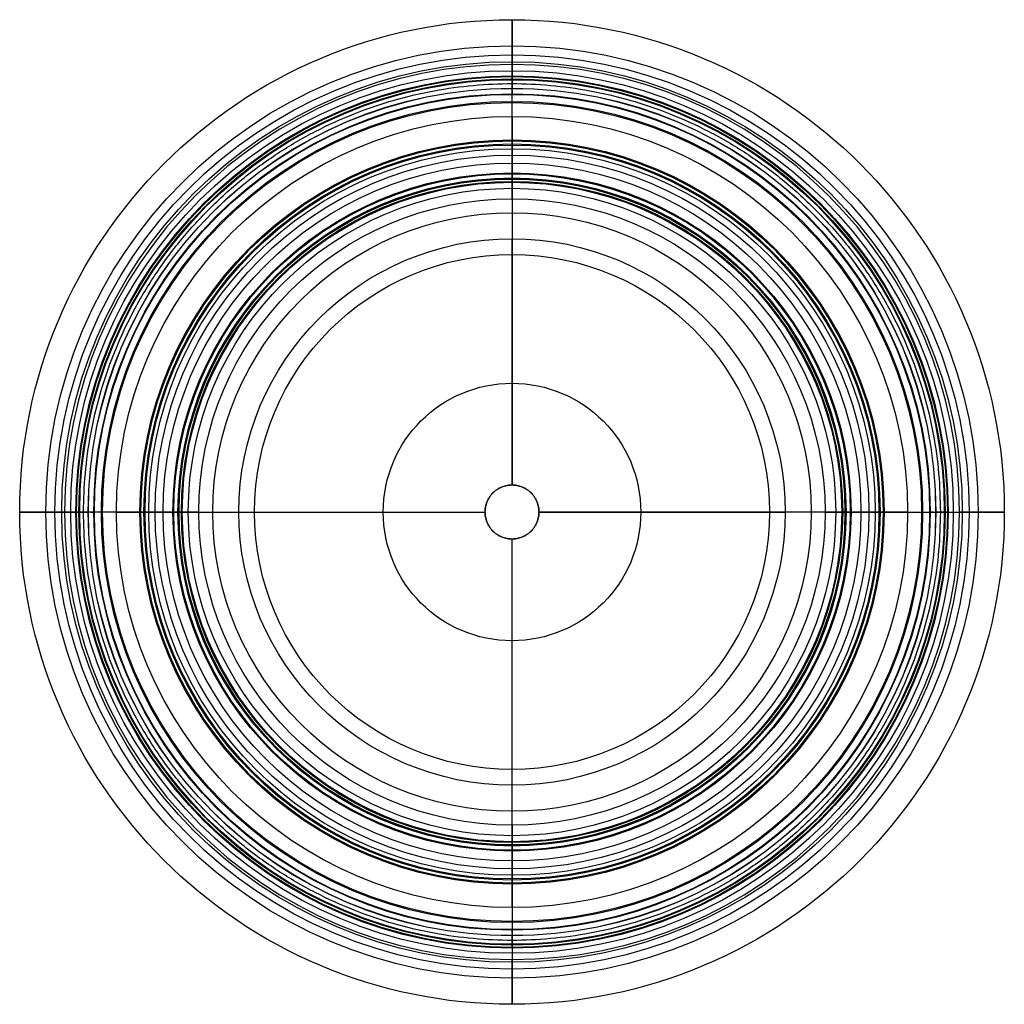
# Model space of a CAD drawing. Header units: millimetres. Extents: x 1305 to 1905, y -300 to 300.
import ezdxf

# ---------------------------------------------------------------- set-up
doc = ezdxf.new("R2010")
doc.units = ezdxf.units.MM
doc.layers.add('Default', color=7, linetype='Continuous')

msp = doc.modelspace()

# ---------------------------------------------------------------- linework, layer by layer
at = {"layer": 'Default'}
for p, q in [((1605.18, 272.56, 489.44), (1605.18, 265.13, 489.44)), ((1605.18, 16.45, 0), (1605.18, 166.39, 0)), ((1332.61, 0, 489.44), (1340.04, 0, 489.44)), ((1870.31, 0, 489.44), (1877.74, 0, 489.44)), ((1438.78, 0, 0), (1588.73, 0, 0)), ((1621.63, 0, 0), (1771.57, 0, 0)), ((1605.18, -166.39, 0), (1605.18, -16.45, 0)), ((1605.18, -265.13, 489.44), (1605.18, -272.56, 489.44))]:
    msp.add_line(p, q, dxfattribs=at)
for centre, radius in [((1605.18, 0, 457.29), 299.81), ((1605.18, 0, 428.17), 283.91), ((1605.18, 0, 427.31), 278.42), ((1605.18, 0, 430.96), 274.23), ((1605.18, 0, 440.88), 268.74), ((1605.18, 0, 441.13), 265.63), ((1605.18, 0, 393.47), 265.38), ((1605.18, 0, 489.44), 265.13), ((1605.18, 0, 438.69), 263.71), ((1605.18, 0, 398.9), 263.26), ((1605.18, 0, 409.78), 258.06), ((1605.18, 0, 381.1), 257.99), ((1605.18, 0, 376.15), 254.66), ((1605.18, 0, 364.48), 254.31), ((1605.18, 0, 357.98), 250.07), ((1605.18, 0, 483.77), 249.4), ((1605.18, 0, 469.38), 240.89), ((1605.18, 0, 167.65), 226.63), ((1605.18, 0, 192.11), 225.96), ((1605.18, 0, 201.69), 224.14), ((1605.18, 0, 203.48), 223.47), ((1605.18, 0, 182.55), 221.24), ((1605.18, 0, 154.51), 217.29), ((1605.18, 0, 148.71), 212.44), ((1605.18, 0, 68.97), 206.49), ((1605.18, 0, 82.19), 205.92), ((1605.18, 0, 88.37), 203.41), ((1605.18, 0, 89.93), 202.83), ((1605.18, 0, 75.85), 202.7), ((1605.18, 0, 62.44), 201.37), ((1605.18, 0, 259.08), 200.79), ((1605.18, 0, 57.39), 197.15), ((1605.18, 0, 20.43), 190.7), ((1605.18, 0, 5.79), 182.27), ((1605.18, 0, 0), 166.39), ((1605.18, 0, 28.72), 156.85), ((1605.18, 0, 28.72), 78.43)]:
    msp.add_circle(centre, radius, dxfattribs=at)
at = {"layer": 'Default', "extrusion": (0, 0, -1)}
msp.add_circle((-1605.18, 0, -489.44), 272.56, dxfattribs=at)
at = {"layer": 'Default'}
for points, weights, degree, knots in [([(1605.18, 283.91, 428.17), (1605.18, 293.89, 433.98), (1605.18, 299.91, 445), (1605.18, 299.81, 457.29), (1605.18, 299.68, 473.9), (1605.18, 288.93, 486.58), (1605.18, 272.56, 489.44)], [1, 0.880886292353, 0.880886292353, 1, 0.845359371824, 0.845359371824, 1], 3, [779.406375, 779.406375, 779.406375, 779.406375, 822.234318, 822.234318, 822.234318, 877.836147, 877.836147, 877.836147, 877.836147]), ([(1605.18, 274.23, 430.96), (1605.18, 275.03, 429.15), (1605.18, 276.52, 427.86), (1605.18, 278.42, 427.31), (1605.18, 280.31, 426.76), (1605.18, 282.27, 427.07), (1605.18, 283.91, 428.17)], [1, 0.937663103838, 0.937663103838, 1, 0.937663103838, 0.937663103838, 1], 3, [765.457897, 765.457897, 765.457897, 765.457897, 772.432136, 772.432136, 772.432136, 779.406375, 779.406375, 779.406375, 779.406375]), ([(1605.18, 263.71, 438.69), (1605.18, 263.91, 439.8), (1605.18, 264.6, 440.68), (1605.18, 265.63, 441.13), (1605.18, 266.67, 441.59), (1605.18, 267.79, 441.49), (1605.18, 268.74, 440.88), (1605.18, 271.94, 438.82), (1605.18, 273.77, 435.51), (1605.18, 274.23, 430.96)], [1, 0.92067095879, 0.92067095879, 1, 0.92067095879, 0.92067095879, 1, 1, 1, 1], 3, [738.894017, 738.894017, 738.894017, 738.894017, 742.836505, 742.836505, 742.836505, 746.778994, 746.778994, 746.778994, 765.457897, 765.457897, 765.457897, 765.457897]), ([(1605.18, 190.7, 20.43), (1605.18, 192.85, 32.75), (1605.18, 195, 45.07), (1605.18, 197.15, 57.39), (1605.18, 197.57, 59.76), (1605.18, 199.11, 61.61), (1605.18, 201.37, 62.44), (1605.18, 204.68, 63.65), (1605.18, 209.2, 69.78), (1605.18, 199.71, 75.48), (1605.18, 207.4, 81.28), (1605.18, 205.61, 86.57), (1605.18, 203.41, 88.37), (1605.18, 202.94, 88.76), (1605.18, 202.73, 89.33), (1605.18, 202.83, 89.93), (1605.18, 206.04, 109.52), (1605.18, 209.24, 129.12), (1605.18, 212.44, 148.71), (1605.18, 212.92, 151.43), (1605.18, 214.69, 153.56), (1605.18, 217.29, 154.51), (1605.18, 221.09, 155.9), (1605.18, 231.98, 169.13), (1605.18, 216.77, 183.22), (1605.18, 227.55, 189.98), (1605.18, 226.67, 199.63), (1605.18, 224.14, 201.69), (1605.18, 223.59, 202.14), (1605.18, 223.35, 202.79), (1605.18, 223.47, 203.48), (1605.18, 232.34, 254.98), (1605.18, 241.2, 306.48), (1605.18, 250.07, 357.98), (1605.18, 250.55, 360.74), (1605.18, 252.11, 363.07), (1605.18, 254.31, 364.48), (1605.18, 255.44, 365.21), (1605.18, 259.15, 369.85), (1605.18, 254.66, 376.15), (1605.18, 253.33, 378), (1605.18, 255.06, 380.45), (1605.18, 257.99, 381.1), (1605.18, 262.3, 382.05), (1605.18, 267.83, 393.09), (1605.18, 263.51, 398.68), (1605.18, 263.26, 398.9), (1605.18, 258.61, 403), (1605.18, 257.45, 406.31), (1605.18, 258.06, 409.78)], [1, 1, 1, 1, 0.910757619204, 0.910757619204, 1, 1, 1, 1, 1, 1, 1, 0.908815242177, 0.908815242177, 1, 1, 1, 1, 0.910757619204, 0.910757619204, 1, 1, 1, 1, 1, 1, 1, 0.908815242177, 0.908815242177, 1, 1, 1, 1, 0.943732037, 0.943732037, 0.980187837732, 1, 1, 0.950054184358, 0.936300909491, 0.936300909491, 0.961073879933, 1, 1, 1, 0.995263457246, 0.914929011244, 0.914929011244, 1], 3, [258.845297, 258.845297, 258.845297, 258.845297, 304.451972, 304.451972, 304.451972, 312.825999, 312.825999, 312.825999, 322.927553, 334.122469, 343.892402, 351.778265, 351.778265, 351.778265, 353.894972, 353.894972, 353.894972, 434.694021, 434.694021, 434.694021, 443.068048, 443.068048, 443.068048, 453.169603, 464.364518, 474.134452, 482.020314, 482.020314, 482.020314, 484.137022, 484.137022, 484.137022, 689.446549, 689.446549, 689.446549, 691.584053, 691.584053, 691.584053, 692.745695, 692.745695, 692.745695, 693.065569, 693.065569, 693.065569, 693.568192, 693.891658, 693.891658, 693.891658, 699.377835, 699.377835, 699.377835, 699.377835]), ([(1866.06, 0, 424.23), (1866.06, 260.88, 424.23), (1605.18, 260.88, 424.23), (1344.29, 260.88, 424.23), (1344.29, 0, 424.23), (1344.29, -260.88, 424.23), (1605.18, -260.88, 424.23), (1866.06, -260.88, 424.23), (1866.06, 0, 424.23)], [1, 0.707106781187, 1, 0.707106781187, 1, 0.707106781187, 1, 0.707106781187, 1], 2, [0, 0, 0, 572.167519, 572.167519, 1144.335039, 1144.335039, 1716.502558, 1716.502558, 2288.670077, 2288.670077, 2288.670077]), ([(1621.63, 0, 0), (1621.63, -16.45, 0), (1605.18, -16.45, 0), (1588.73, -16.45, 0), (1588.73, 0, 0), (1588.73, 16.45, 0), (1605.18, 16.45, 0), (1621.63, 16.45, 0), (1621.63, 0, 0)], [1, 0.707106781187, 1, 0.707106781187, 1, 0.707106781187, 1, 0.707106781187, 1], 2, [0, 0, 0, 31.415927, 31.415927, 62.831853, 62.831853, 94.24778, 94.24778, 125.663706, 125.663706, 125.663706]), ([(1588.73, 0, 28.72), (1588.73, 16.45, 28.72), (1605.18, 16.45, 28.72), (1621.63, 16.45, 28.72), (1621.63, 0, 28.72)], [1, 0.707106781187, 1, 0.707106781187, 1], 2, [62.831853, 62.831853, 62.831853, 94.24778, 94.24778, 125.663706, 125.663706, 125.663706]), ([(1795.88, 0, 20.43), (1798.03, 0, 32.75), (1800.18, 0, 45.07), (1802.33, 0, 57.39), (1802.75, 0, 59.76), (1804.29, 0, 61.61), (1806.55, 0, 62.44), (1809.86, 0, 63.65), (1814.37, 0, 69.78), (1804.89, 0, 75.48), (1812.58, 0, 81.28), (1810.79, 0, 86.57), (1808.59, 0, 88.37), (1808.12, 0, 88.76), (1807.91, 0, 89.33), (1808.01, 0, 89.93), (1811.21, 0, 109.52), (1814.42, 0, 129.12), (1817.62, 0, 148.71), (1818.09, 0, 151.43), (1819.87, 0, 153.56), (1822.47, 0, 154.51), (1826.27, 0, 155.9), (1837.16, 0, 169.13), (1821.95, 0, 183.22), (1832.73, 0, 189.98), (1831.84, 0, 199.63), (1829.31, 0, 201.69), (1828.77, 0, 202.14), (1828.53, 0, 202.79), (1828.65, 0, 203.48), (1837.51, 0, 254.98), (1846.38, 0, 306.48), (1855.25, 0, 357.98), (1855.73, 0, 360.74), (1857.28, 0, 363.07), (1859.49, 0, 364.48), (1860.62, 0, 365.21), (1864.33, 0, 369.85), (1859.83, 0, 376.15), (1858.51, 0, 378), (1860.24, 0, 380.45), (1863.17, 0, 381.1), (1867.48, 0, 382.05), (1873, 0, 393.09), (1868.69, 0, 398.68), (1868.44, 0, 398.9), (1863.79, 0, 403), (1862.63, 0, 406.31), (1863.23, 0, 409.78)], [1, 1, 1, 1, 0.910757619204, 0.910757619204, 1, 1, 1, 1, 1, 1, 1, 0.908815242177, 0.908815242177, 1, 1, 1, 1, 0.910757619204, 0.910757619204, 1, 1, 1, 1, 1, 1, 1, 0.908815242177, 0.908815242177, 1, 1, 1, 1, 0.943732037, 0.943732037, 0.980187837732, 1, 1, 0.950054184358, 0.936300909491, 0.936300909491, 0.961073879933, 1, 1, 1, 0.995263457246, 0.914929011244, 0.914929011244, 1], 3, [258.845297, 258.845297, 258.845297, 258.845297, 304.451972, 304.451972, 304.451972, 312.825999, 312.825999, 312.825999, 322.927553, 334.122469, 343.892402, 351.778265, 351.778265, 351.778265, 353.894972, 353.894972, 353.894972, 434.694021, 434.694021, 434.694021, 443.068048, 443.068048, 443.068048, 453.169603, 464.364518, 474.134452, 482.020314, 482.020314, 482.020314, 484.137022, 484.137022, 484.137022, 689.446549, 689.446549, 689.446549, 691.584053, 691.584053, 691.584053, 692.745695, 692.745695, 692.745695, 693.065569, 693.065569, 693.065569, 693.568192, 693.891658, 693.891658, 693.891658, 699.377835, 699.377835, 699.377835, 699.377835]), ([(1321.27, 0, 428.17), (1311.29, 0, 433.98), (1305.27, 0, 445), (1305.37, 0, 457.29), (1305.5, 0, 473.9), (1316.24, 0, 486.58), (1332.61, 0, 489.44)], [1, 0.880886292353, 0.880886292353, 1, 0.845359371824, 0.845359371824, 1], 3, [779.406375, 779.406375, 779.406375, 779.406375, 822.234318, 822.234318, 822.234318, 877.836147, 877.836147, 877.836147, 877.836147]), ([(1330.95, 0, 430.96), (1330.15, 0, 429.15), (1328.66, 0, 427.86), (1326.76, 0, 427.31), (1324.86, 0, 426.76), (1322.91, 0, 427.07), (1321.27, 0, 428.17)], [1, 0.937663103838, 0.937663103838, 1, 0.937663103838, 0.937663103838, 1], 3, [765.457897, 765.457897, 765.457897, 765.457897, 772.432136, 772.432136, 772.432136, 779.406375, 779.406375, 779.406375, 779.406375]), ([(1341.47, 0, 438.69), (1341.27, 0, 439.8), (1340.58, 0, 440.68), (1339.54, 0, 441.13), (1338.51, 0, 441.59), (1337.39, 0, 441.49), (1336.44, 0, 440.88), (1333.24, 0, 438.82), (1331.41, 0, 435.51), (1330.95, 0, 430.96)], [1, 0.92067095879, 0.92067095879, 1, 0.92067095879, 0.92067095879, 1, 1, 1, 1], 3, [738.894017, 738.894017, 738.894017, 738.894017, 742.836505, 742.836505, 742.836505, 746.778994, 746.778994, 746.778994, 765.457897, 765.457897, 765.457897, 765.457897]), ([(1414.47, 0, 20.43), (1412.32, 0, 32.75), (1410.17, 0, 45.07), (1408.02, 0, 57.39), (1407.61, 0, 59.76), (1406.06, 0, 61.61), (1403.8, 0, 62.44), (1400.49, 0, 63.65), (1395.98, 0, 69.78), (1405.46, 0, 75.48), (1397.78, 0, 81.28), (1399.56, 0, 86.57), (1401.76, 0, 88.37), (1402.23, 0, 88.76), (1402.45, 0, 89.33), (1402.34, 0, 89.93), (1399.14, 0, 109.52), (1395.94, 0, 129.12), (1392.74, 0, 148.71), (1392.26, 0, 151.43), (1390.49, 0, 153.56), (1387.89, 0, 154.51), (1384.09, 0, 155.9), (1373.2, 0, 169.13), (1388.4, 0, 183.22), (1377.63, 0, 189.98), (1378.51, 0, 199.63), (1381.04, 0, 201.69), (1381.58, 0, 202.14), (1381.83, 0, 202.79), (1381.71, 0, 203.48), (1372.84, 0, 254.98), (1363.97, 0, 306.48), (1355.11, 0, 357.98), (1354.62, 0, 360.74), (1353.07, 0, 363.07), (1350.87, 0, 364.48), (1349.74, 0, 365.21), (1346.03, 0, 369.85), (1350.52, 0, 376.15), (1351.84, 0, 378), (1350.11, 0, 380.45), (1347.18, 0, 381.1), (1342.87, 0, 382.05), (1337.35, 0, 393.09), (1341.67, 0, 398.68), (1341.92, 0, 398.9), (1346.56, 0, 403), (1347.73, 0, 406.31), (1347.12, 0, 409.78)], [1, 1, 1, 1, 0.910757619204, 0.910757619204, 1, 1, 1, 1, 1, 1, 1, 0.908815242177, 0.908815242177, 1, 1, 1, 1, 0.910757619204, 0.910757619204, 1, 1, 1, 1, 1, 1, 1, 0.908815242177, 0.908815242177, 1, 1, 1, 1, 0.943732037, 0.943732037, 0.980187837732, 1, 1, 0.950054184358, 0.936300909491, 0.936300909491, 0.961073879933, 1, 1, 1, 0.995263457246, 0.914929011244, 0.914929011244, 1], 3, [258.845297, 258.845297, 258.845297, 258.845297, 304.451972, 304.451972, 304.451972, 312.825999, 312.825999, 312.825999, 322.927553, 334.122469, 343.892402, 351.778265, 351.778265, 351.778265, 353.894972, 353.894972, 353.894972, 434.694021, 434.694021, 434.694021, 443.068048, 443.068048, 443.068048, 453.169603, 464.364518, 474.134452, 482.020314, 482.020314, 482.020314, 484.137022, 484.137022, 484.137022, 689.446549, 689.446549, 689.446549, 691.584053, 691.584053, 691.584053, 692.745695, 692.745695, 692.745695, 693.065569, 693.065569, 693.065569, 693.568192, 693.891658, 693.891658, 693.891658, 699.377835, 699.377835, 699.377835, 699.377835]), ([(1621.63, 0, 28.72), (1621.63, -16.45, 28.72), (1605.18, -16.45, 28.72), (1588.73, -16.45, 28.72), (1588.73, 0, 28.72)], [1, 0.707106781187, 1, 0.707106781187, 1], 2, [0, 0, 0, 31.415927, 31.415927, 62.831853, 62.831853, 62.831853]), ([(1868.89, 0, 438.69), (1869.08, 0, 439.8), (1869.78, 0, 440.68), (1870.81, 0, 441.13), (1871.84, 0, 441.59), (1872.97, 0, 441.49), (1873.91, 0, 440.88), (1877.11, 0, 438.82), (1878.94, 0, 435.51), (1879.4, 0, 430.96)], [1, 0.92067095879, 0.92067095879, 1, 0.92067095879, 0.92067095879, 1, 1, 1, 1], 3, [738.894017, 738.894017, 738.894017, 738.894017, 742.836505, 742.836505, 742.836505, 746.778994, 746.778994, 746.778994, 765.457897, 765.457897, 765.457897, 765.457897]), ([(1889.08, 0, 428.17), (1899.07, 0, 433.98), (1905.08, 0, 445), (1904.99, 0, 457.29), (1904.85, 0, 473.9), (1894.11, 0, 486.58), (1877.74, 0, 489.44)], [1, 0.880886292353, 0.880886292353, 1, 0.845359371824, 0.845359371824, 1], 3, [779.406375, 779.406375, 779.406375, 779.406375, 822.234318, 822.234318, 822.234318, 877.836147, 877.836147, 877.836147, 877.836147]), ([(1879.4, 0, 430.96), (1880.21, 0, 429.15), (1881.69, 0, 427.86), (1883.59, 0, 427.31), (1885.49, 0, 426.76), (1887.44, 0, 427.07), (1889.08, 0, 428.17)], [1, 0.937663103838, 0.937663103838, 1, 0.937663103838, 0.937663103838, 1], 3, [765.457897, 765.457897, 765.457897, 765.457897, 772.432136, 772.432136, 772.432136, 779.406375, 779.406375, 779.406375, 779.406375]), ([(1605.18, -190.7, 20.43), (1605.18, -192.85, 32.75), (1605.18, -195, 45.07), (1605.18, -197.15, 57.39), (1605.18, -197.57, 59.76), (1605.18, -199.11, 61.61), (1605.18, -201.37, 62.44), (1605.18, -204.68, 63.65), (1605.18, -209.2, 69.78), (1605.18, -199.71, 75.48), (1605.18, -207.4, 81.28), (1605.18, -205.61, 86.57), (1605.18, -203.41, 88.37), (1605.18, -202.94, 88.76), (1605.18, -202.73, 89.33), (1605.18, -202.83, 89.93), (1605.18, -206.04, 109.52), (1605.18, -209.24, 129.12), (1605.18, -212.44, 148.71), (1605.18, -212.92, 151.43), (1605.18, -214.69, 153.56), (1605.18, -217.29, 154.51), (1605.18, -221.09, 155.9), (1605.18, -231.98, 169.13), (1605.18, -216.77, 183.22), (1605.18, -227.55, 189.98), (1605.18, -226.67, 199.63), (1605.18, -224.14, 201.69), (1605.18, -223.59, 202.14), (1605.18, -223.35, 202.79), (1605.18, -223.47, 203.48), (1605.18, -232.34, 254.98), (1605.18, -241.2, 306.48), (1605.18, -250.07, 357.98), (1605.18, -250.55, 360.74), (1605.18, -252.11, 363.07), (1605.18, -254.31, 364.48), (1605.18, -255.44, 365.21), (1605.18, -259.15, 369.85), (1605.18, -254.66, 376.15), (1605.18, -253.33, 378), (1605.18, -255.06, 380.45), (1605.18, -257.99, 381.1), (1605.18, -262.3, 382.05), (1605.18, -267.83, 393.09), (1605.18, -263.51, 398.68), (1605.18, -263.26, 398.9), (1605.18, -258.61, 403), (1605.18, -257.45, 406.31), (1605.18, -258.06, 409.78)], [1, 1, 1, 1, 0.910757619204, 0.910757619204, 1, 1, 1, 1, 1, 1, 1, 0.908815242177, 0.908815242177, 1, 1, 1, 1, 0.910757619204, 0.910757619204, 1, 1, 1, 1, 1, 1, 1, 0.908815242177, 0.908815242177, 1, 1, 1, 1, 0.943732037, 0.943732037, 0.980187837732, 1, 1, 0.950054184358, 0.936300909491, 0.936300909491, 0.961073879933, 1, 1, 1, 0.995263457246, 0.914929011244, 0.914929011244, 1], 3, [258.845297, 258.845297, 258.845297, 258.845297, 304.451972, 304.451972, 304.451972, 312.825999, 312.825999, 312.825999, 322.927553, 334.122469, 343.892402, 351.778265, 351.778265, 351.778265, 353.894972, 353.894972, 353.894972, 434.694021, 434.694021, 434.694021, 443.068048, 443.068048, 443.068048, 453.169603, 464.364518, 474.134452, 482.020314, 482.020314, 482.020314, 484.137022, 484.137022, 484.137022, 689.446549, 689.446549, 689.446549, 691.584053, 691.584053, 691.584053, 692.745695, 692.745695, 692.745695, 693.065569, 693.065569, 693.065569, 693.568192, 693.891658, 693.891658, 693.891658, 699.377835, 699.377835, 699.377835, 699.377835]), ([(1605.18, -263.71, 438.69), (1605.18, -263.91, 439.8), (1605.18, -264.6, 440.68), (1605.18, -265.63, 441.13), (1605.18, -266.67, 441.59), (1605.18, -267.79, 441.49), (1605.18, -268.74, 440.88), (1605.18, -271.94, 438.82), (1605.18, -273.77, 435.51), (1605.18, -274.23, 430.96)], [1, 0.92067095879, 0.92067095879, 1, 0.92067095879, 0.92067095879, 1, 1, 1, 1], 3, [738.894017, 738.894017, 738.894017, 738.894017, 742.836505, 742.836505, 742.836505, 746.778994, 746.778994, 746.778994, 765.457897, 765.457897, 765.457897, 765.457897]), ([(1605.18, -283.91, 428.17), (1605.18, -293.89, 433.98), (1605.18, -299.91, 445), (1605.18, -299.81, 457.29), (1605.18, -299.68, 473.9), (1605.18, -288.93, 486.58), (1605.18, -272.56, 489.44)], [1, 0.880886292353, 0.880886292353, 1, 0.845359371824, 0.845359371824, 1], 3, [779.406375, 779.406375, 779.406375, 779.406375, 822.234318, 822.234318, 822.234318, 877.836147, 877.836147, 877.836147, 877.836147]), ([(1605.18, -274.23, 430.96), (1605.18, -275.03, 429.15), (1605.18, -276.52, 427.86), (1605.18, -278.42, 427.31), (1605.18, -280.31, 426.76), (1605.18, -282.27, 427.07), (1605.18, -283.91, 428.17)], [1, 0.937663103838, 0.937663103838, 1, 0.937663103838, 0.937663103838, 1], 3, [765.457897, 765.457897, 765.457897, 765.457897, 772.432136, 772.432136, 772.432136, 779.406375, 779.406375, 779.406375, 779.406375])]:
    msp.add_rational_spline(points, weights, degree=degree, knots=knots, dxfattribs=at)
for points, weights in [([(1605.18, 240.89, 469.38), (1605.18, 244.72, 489.44), (1605.18, 265.13, 489.44)], [1, 0.770499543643, 1]), ([(1605.18, 190.7, 20.43), (1605.18, 187.14, 0), (1605.18, 166.39, 0)], [1, 0.765486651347, 1]), ([(1364.28, 0, 469.38), (1360.46, 0, 489.44), (1340.04, 0, 489.44)], [1, 0.770499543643, 1]), ([(1414.47, 0, 20.43), (1418.04, 0, 0), (1438.78, 0, 0)], [1, 0.765486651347, 1]), ([(1795.88, 0, 20.43), (1792.31, 0, 0), (1771.57, 0, 0)], [1, 0.765486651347, 1]), ([(1846.07, 0, 469.38), (1849.9, 0, 489.44), (1870.31, 0, 489.44)], [1, 0.770499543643, 1]), ([(1605.18, -190.7, 20.43), (1605.18, -187.14, 0), (1605.18, -166.39, 0)], [1, 0.765486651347, 1]), ([(1605.18, -240.89, 469.38), (1605.18, -244.72, 489.44), (1605.18, -265.13, 489.44)], [1, 0.770499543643, 1])]:
    msp.add_rational_spline(points, weights, degree=2, dxfattribs=at)
for points, degree in [([(1605.18, 258.06, 409.78), (1605.18, 263.71, 438.69)], 1), ([(1605.18, 240.89, 469.38), (1605.18, 156.85, 28.72)], 1), ([(1605.18, 156.85, 28.72), (1605.18, 16.45, 28.72)], 1), ([(1605.18, 16.45, 28.72), (1605.18, 16.45, 0)], 1), ([(1347.12, 0, 409.78), (1341.47, 0, 438.69)], 1), ([(1364.28, 0, 469.38), (1448.33, 0, 28.72)], 1), ([(1448.33, 0, 28.72), (1588.73, 0, 28.72)], 1), ([(1588.73, 0, 28.72), (1588.73, 0, 0)], 1), ([(1621.63, 0, 28.72), (1621.63, 0, 0)], 1), ([(1762.03, 0, 28.72), (1621.63, 0, 28.72)], 1), ([(1846.07, 0, 469.38), (1762.03, 0, 28.72)], 1), ([(1863.23, 0, 409.78), (1865.12, 0, 419.41), (1867, 0, 429.05), (1868.89, 0, 438.69)], 3), ([(1605.18, -156.85, 28.72), (1605.18, -16.45, 28.72)], 1), ([(1605.18, -16.45, 28.72), (1605.18, -16.45, 0)], 1), ([(1605.18, -240.89, 469.38), (1605.18, -156.85, 28.72)], 1), ([(1605.18, -258.06, 409.78), (1605.18, -263.71, 438.69)], 1)]:
    msp.add_open_spline(points, degree=degree, dxfattribs=at)

doc.saveas('drawing.dxf')
